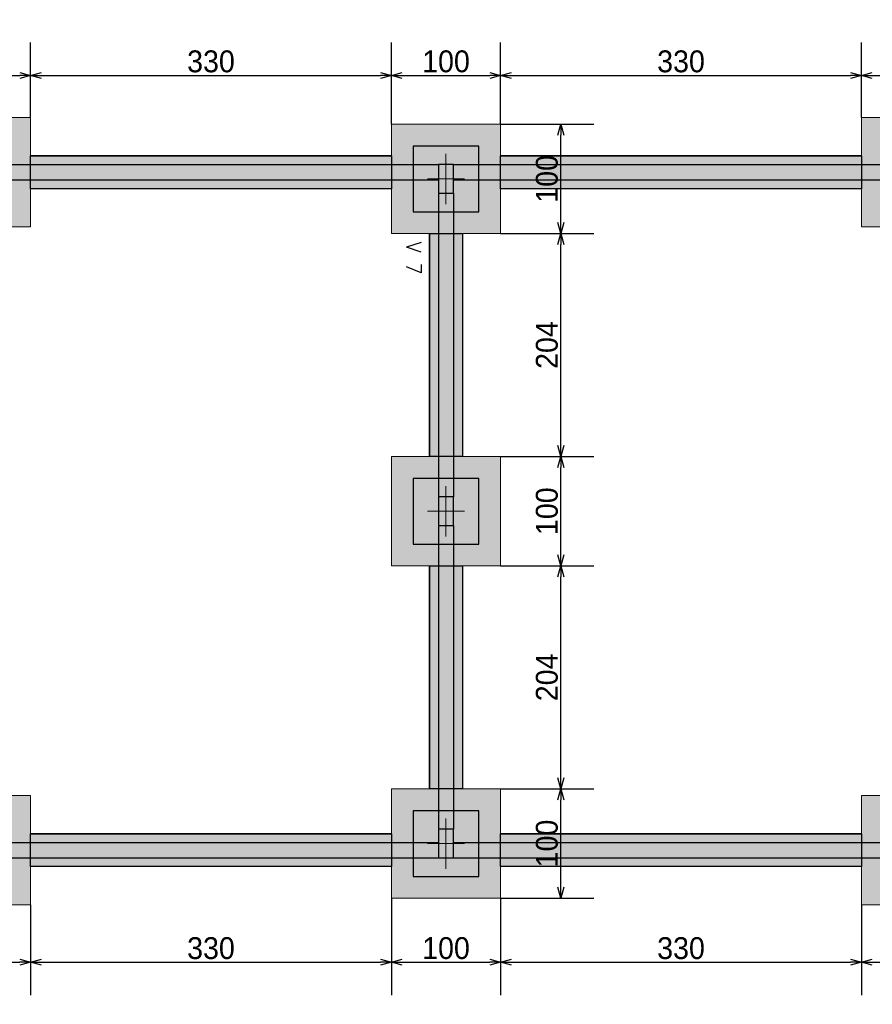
# Model space of a CAD drawing. Header units: millimetres. Extents: x -24 to 384, y -54 to 92.
# Tile 17 of 75: x 77.51 to 85.31, y 75.63 to 84.64. Entities that reach past the tile are written whole.
import ezdxf
from ezdxf.enums import TextEntityAlignment as Align

# ---------------------------------------------------------------- set-up
doc = ezdxf.new("R2010")
doc.units = ezdxf.units.MM
doc.layers.add('BL_CONTORNO', color=6, linetype='Continuous', lineweight=9)
doc.layers.add('PILAR_EIXOS', color=1, linetype='Continuous', lineweight=0)
doc.styles.add('CYPETXT', font='romans', dxfattribs={"height": 0.2})
doc.styles.add('GULIM', font='Gulim.ttf')
doc.dimstyles.new('GULIM-100', dxfattribs={"dimtxt": 0.2, "dimasz": 0.1, "dimexe": 0.3, "dimexo": 0, "dimgap": 0.025, "dimtad": 1, "dimdec": 1, "dimlfac": 100, "dimzin": 12, "dimdsep": 46, "dimtxsty": 'GULIM', "dimblk": 'OPEN30', "dimcen": 0, "dimclrd": 152, "dimclre": 152, "dimclrt": 152, "dimaunit": 1, "dimadec": 0, "dimazin": 0, "dimtfac": 1.875, "dimtdec": 1, "dimtmove": 2, "dimatfit": 3, "dimldrblk": 'OPEN30', "dimfxl": 0, "dimtolj": 1, "dimtzin": 12, "dimlwd": -1, "dimarcsym": 0})

# ---------------------------------------------------------------- blocks, each defined once
blk = doc.blocks.new('EIXOS_DO_PILAR')
at = {"layer": 'PILAR_EIXOS'}
for p, q in [((0, -0.5), (0, 0.5)), ((-0.5, 0), (0.5, 0))]:
    blk.add_line(p, q, dxfattribs=at)
blk = doc.blocks.new('_Open30')
at = {"color": 0, "linetype": 'ByBlock', "lineweight": -2}
for p, q in [((-1, 0.268), (0, 0)), ((0, 0), (-1, -0.268)), ((0, 0), (-1, 0))]:
    blk.add_line(p, q, dxfattribs=at)
blk = doc.blocks.new('*D158')
at = {"color": 152, "lineweight": -2, "transparency": 16777216}
for p, q in [((76.6122, 83.7416), (76.6122, 84.4277)), ((77.6122, 83.7416), (77.6122, 84.4277))]:
    blk.add_line(p, q, dxfattribs=at)
at = {"color": 152, "transparency": 16777216}
blk.add_line((76.7122, 84.1277), (77.5122, 84.1277), dxfattribs=at)
at = {"layer": 'Defpoints', "color": 0, "transparency": 16777216}
for p in [(77.6122, 84.1277), (76.6122, 83.7416), (77.6122, 83.7416)]:
    blk.add_point(p, dxfattribs=at)
at = {"color": 152, "transparency": 16777216, "xscale": 0.1, "yscale": 0.1, "zscale": 0.1, "rotation": 180}
blk.add_blockref('_Open30', (76.6122, 84.1277), dxfattribs=at)
at = {"color": 152, "transparency": 16777216, "xscale": 0.1, "yscale": 0.1, "zscale": 0.1}
blk.add_blockref('_Open30', (77.6122, 84.1277), dxfattribs=at)
at = {"color": 152, "transparency": 16777216, "insert": (77.1122, 84.2555), "char_height": 0.2, "attachment_point": 5, "style": 'GULIM'}
blk.add_mtext('\\A1;100', dxfattribs=at)
blk = doc.blocks.new('*D159')
at = {"color": 152, "lineweight": -2, "transparency": 16777216}
for p, q in [((77.6122, 83.7416), (77.6122, 84.4277)), ((80.9122, 83.6816), (80.9122, 84.4277))]:
    blk.add_line(p, q, dxfattribs=at)
at = {"color": 152, "transparency": 16777216}
blk.add_line((77.7122, 84.1277), (80.8122, 84.1277), dxfattribs=at)
at = {"layer": 'Defpoints', "color": 0, "transparency": 16777216}
for p in [(80.9122, 84.1277), (77.6122, 83.7416), (80.9122, 83.6816)]:
    blk.add_point(p, dxfattribs=at)
at = {"color": 152, "transparency": 16777216, "xscale": 0.1, "yscale": 0.1, "zscale": 0.1, "rotation": 180}
blk.add_blockref('_Open30', (77.6122, 84.1277), dxfattribs=at)
at = {"color": 152, "transparency": 16777216, "xscale": 0.1, "yscale": 0.1, "zscale": 0.1}
blk.add_blockref('_Open30', (80.9122, 84.1277), dxfattribs=at)
at = {"color": 152, "transparency": 16777216, "insert": (79.2622, 84.2553), "char_height": 0.2, "attachment_point": 5, "style": 'GULIM'}
blk.add_mtext('\\A1;330', dxfattribs=at)
blk = doc.blocks.new('*D160')
at = {"color": 152, "lineweight": -2, "transparency": 16777216}
for p, q in [((80.9122, 83.6816), (80.9122, 84.4277)), ((81.9122, 83.6816), (81.9122, 84.4277))]:
    blk.add_line(p, q, dxfattribs=at)
at = {"color": 152, "transparency": 16777216}
blk.add_line((81.0122, 84.1277), (81.8122, 84.1277), dxfattribs=at)
at = {"layer": 'Defpoints', "color": 0, "transparency": 16777216}
for p in [(81.9122, 84.1277), (80.9122, 83.6816), (81.9122, 83.6816)]:
    blk.add_point(p, dxfattribs=at)
at = {"color": 152, "transparency": 16777216, "xscale": 0.1, "yscale": 0.1, "zscale": 0.1, "rotation": 180}
blk.add_blockref('_Open30', (80.9122, 84.1277), dxfattribs=at)
at = {"color": 152, "transparency": 16777216, "xscale": 0.1, "yscale": 0.1, "zscale": 0.1}
blk.add_blockref('_Open30', (81.9122, 84.1277), dxfattribs=at)
at = {"color": 152, "transparency": 16777216, "insert": (81.4122, 84.2555), "char_height": 0.2, "attachment_point": 5, "style": 'GULIM'}
blk.add_mtext('\\A1;100', dxfattribs=at)
blk = doc.blocks.new('*D161')
at = {"color": 152, "lineweight": -2, "transparency": 16777216}
for p, q in [((81.9122, 83.6816), (81.9122, 84.4277)), ((85.2122, 83.7416), (85.2122, 84.4277))]:
    blk.add_line(p, q, dxfattribs=at)
at = {"color": 152, "transparency": 16777216}
blk.add_line((82.0122, 84.1277), (85.1122, 84.1277), dxfattribs=at)
at = {"layer": 'Defpoints', "color": 0, "transparency": 16777216}
for p in [(85.2122, 84.1277), (81.9122, 83.6816), (85.2122, 83.7416)]:
    blk.add_point(p, dxfattribs=at)
at = {"color": 152, "transparency": 16777216, "xscale": 0.1, "yscale": 0.1, "zscale": 0.1, "rotation": 180}
blk.add_blockref('_Open30', (81.9122, 84.1277), dxfattribs=at)
at = {"color": 152, "transparency": 16777216, "xscale": 0.1, "yscale": 0.1, "zscale": 0.1}
blk.add_blockref('_Open30', (85.2122, 84.1277), dxfattribs=at)
at = {"color": 152, "transparency": 16777216, "insert": (83.5622, 84.2553), "char_height": 0.2, "attachment_point": 5, "style": 'GULIM'}
blk.add_mtext('\\A1;330', dxfattribs=at)
blk = doc.blocks.new('*D162')
at = {"color": 152, "lineweight": -2, "transparency": 16777216}
for p, q in [((85.2122, 83.7416), (85.2122, 84.4277)), ((86.2122, 83.7416), (86.2122, 84.4277))]:
    blk.add_line(p, q, dxfattribs=at)
at = {"color": 152, "transparency": 16777216}
blk.add_line((85.3122, 84.1277), (86.1122, 84.1277), dxfattribs=at)
at = {"layer": 'Defpoints', "color": 0, "transparency": 16777216}
for p in [(86.2122, 84.1277), (85.2122, 83.7416), (86.2122, 83.7416)]:
    blk.add_point(p, dxfattribs=at)
at = {"color": 152, "transparency": 16777216, "xscale": 0.1, "yscale": 0.1, "zscale": 0.1, "rotation": 180}
blk.add_blockref('_Open30', (85.2122, 84.1277), dxfattribs=at)
at = {"color": 152, "transparency": 16777216, "xscale": 0.1, "yscale": 0.1, "zscale": 0.1}
blk.add_blockref('_Open30', (86.2122, 84.1277), dxfattribs=at)
at = {"color": 152, "transparency": 16777216, "insert": (85.7122, 84.2555), "char_height": 0.2, "attachment_point": 5, "style": 'GULIM'}
blk.add_mtext('\\A1;100', dxfattribs=at)
blk = doc.blocks.new('*D77')
at = {"color": 152, "lineweight": -2, "transparency": 16777216}
for p, q in [((72.3122, 83.6816), (72.3122, 85.1277)), ((116.5122, 83.6816), (116.5122, 85.1277))]:
    blk.add_line(p, q, dxfattribs=at)
at = {"color": 152, "transparency": 16777216}
blk.add_line((72.4122, 84.8277), (116.4122, 84.8277), dxfattribs=at)
at = {"layer": 'Defpoints', "color": 0, "transparency": 16777216}
for p in [(116.5122, 84.8277), (72.3122, 83.6816), (116.5122, 83.6816)]:
    blk.add_point(p, dxfattribs=at)
at = {"color": 152, "transparency": 16777216, "xscale": 0.1, "yscale": 0.1, "zscale": 0.1, "rotation": 180}
blk.add_blockref('_Open30', (72.3122, 84.8277), dxfattribs=at)
at = {"color": 152, "transparency": 16777216, "xscale": 0.1, "yscale": 0.1, "zscale": 0.1}
blk.add_blockref('_Open30', (116.5122, 84.8277), dxfattribs=at)
at = {"color": 152, "transparency": 16777216, "insert": (94.4122, 84.9554), "char_height": 0.2, "attachment_point": 5, "style": 'GULIM'}
blk.add_mtext('\\A1;4420', dxfattribs=at)
blk = doc.blocks.new('*D146')
at = {"color": 152, "lineweight": -2, "transparency": 16777216}
for p, q in [((76.6122, 76.5416), (76.6122, 75.716)), ((77.6122, 76.5416), (77.6122, 75.716))]:
    blk.add_line(p, q, dxfattribs=at)
at = {"color": 152, "transparency": 16777216}
blk.add_line((76.7122, 76.016), (77.5122, 76.016), dxfattribs=at)
at = {"layer": 'Defpoints', "color": 0, "transparency": 16777216}
for p in [(76.6122, 76.5416), (77.6122, 76.5416), (77.6122, 76.016)]:
    blk.add_point(p, dxfattribs=at)
at = {"color": 152, "transparency": 16777216, "xscale": 0.1, "yscale": 0.1, "zscale": 0.1, "rotation": 180}
blk.add_blockref('_Open30', (76.6122, 76.016), dxfattribs=at)
at = {"color": 152, "transparency": 16777216, "xscale": 0.1, "yscale": 0.1, "zscale": 0.1}
blk.add_blockref('_Open30', (77.6122, 76.016), dxfattribs=at)
at = {"color": 152, "transparency": 16777216, "insert": (77.1122, 76.1438), "char_height": 0.2, "attachment_point": 5, "style": 'GULIM'}
blk.add_mtext('\\A1;100', dxfattribs=at)
blk = doc.blocks.new('*D147')
at = {"color": 152, "lineweight": -2, "transparency": 16777216}
for p, q in [((80.9122, 76.6016), (80.9122, 75.716)), ((77.6122, 76.5416), (77.6122, 75.716))]:
    blk.add_line(p, q, dxfattribs=at)
at = {"color": 152, "transparency": 16777216}
blk.add_line((77.7122, 76.016), (80.8122, 76.016), dxfattribs=at)
at = {"layer": 'Defpoints', "color": 0, "transparency": 16777216}
for p in [(80.9122, 76.6016), (77.6122, 76.5416), (80.9122, 76.016)]:
    blk.add_point(p, dxfattribs=at)
at = {"color": 152, "transparency": 16777216, "xscale": 0.1, "yscale": 0.1, "zscale": 0.1, "rotation": 180}
blk.add_blockref('_Open30', (77.6122, 76.016), dxfattribs=at)
at = {"color": 152, "transparency": 16777216, "xscale": 0.1, "yscale": 0.1, "zscale": 0.1}
blk.add_blockref('_Open30', (80.9122, 76.016), dxfattribs=at)
at = {"color": 152, "transparency": 16777216, "insert": (79.2622, 76.1435), "char_height": 0.2, "attachment_point": 5, "style": 'GULIM'}
blk.add_mtext('\\A1;330', dxfattribs=at)
blk = doc.blocks.new('*D148')
at = {"color": 152, "lineweight": -2, "transparency": 16777216}
for p, q in [((80.9122, 76.6016), (80.9122, 75.716)), ((81.9122, 76.6016), (81.9122, 75.716))]:
    blk.add_line(p, q, dxfattribs=at)
at = {"color": 152, "transparency": 16777216}
blk.add_line((81.0122, 76.016), (81.8122, 76.016), dxfattribs=at)
at = {"layer": 'Defpoints', "color": 0, "transparency": 16777216}
for p in [(80.9122, 76.6016), (81.9122, 76.6016), (81.9122, 76.016)]:
    blk.add_point(p, dxfattribs=at)
at = {"color": 152, "transparency": 16777216, "xscale": 0.1, "yscale": 0.1, "zscale": 0.1, "rotation": 180}
blk.add_blockref('_Open30', (80.9122, 76.016), dxfattribs=at)
at = {"color": 152, "transparency": 16777216, "xscale": 0.1, "yscale": 0.1, "zscale": 0.1}
blk.add_blockref('_Open30', (81.9122, 76.016), dxfattribs=at)
at = {"color": 152, "transparency": 16777216, "insert": (81.4122, 76.1438), "char_height": 0.2, "attachment_point": 5, "style": 'GULIM'}
blk.add_mtext('\\A1;100', dxfattribs=at)
blk = doc.blocks.new('*D149')
at = {"color": 152, "lineweight": -2, "transparency": 16777216}
for p, q in [((81.9122, 76.6016), (81.9122, 75.716)), ((85.2122, 76.5416), (85.2122, 75.716))]:
    blk.add_line(p, q, dxfattribs=at)
at = {"color": 152, "transparency": 16777216}
blk.add_line((82.0122, 76.016), (85.1122, 76.016), dxfattribs=at)
at = {"layer": 'Defpoints', "color": 0, "transparency": 16777216}
for p in [(81.9122, 76.6016), (85.2122, 76.5416), (85.2122, 76.016)]:
    blk.add_point(p, dxfattribs=at)
at = {"color": 152, "transparency": 16777216, "xscale": 0.1, "yscale": 0.1, "zscale": 0.1, "rotation": 180}
blk.add_blockref('_Open30', (81.9122, 76.016), dxfattribs=at)
at = {"color": 152, "transparency": 16777216, "xscale": 0.1, "yscale": 0.1, "zscale": 0.1}
blk.add_blockref('_Open30', (85.2122, 76.016), dxfattribs=at)
at = {"color": 152, "transparency": 16777216, "insert": (83.5622, 76.1435), "char_height": 0.2, "attachment_point": 5, "style": 'GULIM'}
blk.add_mtext('\\A1;330', dxfattribs=at)
blk = doc.blocks.new('*D150')
at = {"color": 152, "lineweight": -2, "transparency": 16777216}
for p, q in [((85.2122, 76.5416), (85.2122, 75.716)), ((86.2122, 76.5416), (86.2122, 75.716))]:
    blk.add_line(p, q, dxfattribs=at)
at = {"color": 152, "transparency": 16777216}
blk.add_line((85.3122, 76.016), (86.1122, 76.016), dxfattribs=at)
at = {"layer": 'Defpoints', "color": 0, "transparency": 16777216}
for p in [(85.2122, 76.5416), (86.2122, 76.5416), (86.2122, 76.016)]:
    blk.add_point(p, dxfattribs=at)
at = {"color": 152, "transparency": 16777216, "xscale": 0.1, "yscale": 0.1, "zscale": 0.1, "rotation": 180}
blk.add_blockref('_Open30', (85.2122, 76.016), dxfattribs=at)
at = {"color": 152, "transparency": 16777216, "xscale": 0.1, "yscale": 0.1, "zscale": 0.1}
blk.add_blockref('_Open30', (86.2122, 76.016), dxfattribs=at)
at = {"color": 152, "transparency": 16777216, "insert": (85.7122, 76.1438), "char_height": 0.2, "attachment_point": 5, "style": 'GULIM'}
blk.add_mtext('\\A1;100', dxfattribs=at)
blk = doc.blocks.new('*D67')
at = {"color": 152, "lineweight": -2, "transparency": 16777216}
for p, q in [((81.9122, 77.6016), (82.7634, 77.6016)), ((81.9122, 76.6016), (82.7634, 76.6016))]:
    blk.add_line(p, q, dxfattribs=at)
at = {"color": 152, "transparency": 16777216}
blk.add_line((82.4634, 76.7016), (82.4634, 77.5016), dxfattribs=at)
at = {"layer": 'Defpoints', "color": 0, "transparency": 16777216}
for p in [(81.9122, 77.6016), (82.4634, 77.6016), (81.9122, 76.6016)]:
    blk.add_point(p, dxfattribs=at)
at = {"color": 152, "transparency": 16777216, "xscale": 0.1, "yscale": 0.1, "zscale": 0.1}
for p, rotation in [((82.4634, 77.6016), 90), ((82.4634, 76.6016), 270)]:
    blk.add_blockref('_Open30', p, dxfattribs=dict(at, rotation=rotation))
at = {"color": 152, "transparency": 16777216, "insert": (82.3356, 77.1016), "char_height": 0.2, "attachment_point": 5, "rotation": 90, "style": 'GULIM'}
blk.add_mtext('\\A1;100', dxfattribs=at)
blk = doc.blocks.new('*D68')
at = {"color": 152, "lineweight": -2, "transparency": 16777216}
for p, q in [((81.9122, 79.6416), (82.7634, 79.6416)), ((81.9122, 77.6016), (82.7634, 77.6016))]:
    blk.add_line(p, q, dxfattribs=at)
at = {"color": 152, "transparency": 16777216}
blk.add_line((82.4634, 77.7016), (82.4634, 79.5416), dxfattribs=at)
at = {"layer": 'Defpoints', "color": 0, "transparency": 16777216}
for p in [(81.9122, 79.6416), (82.4634, 79.6416), (81.9122, 77.6016)]:
    blk.add_point(p, dxfattribs=at)
at = {"color": 152, "transparency": 16777216, "xscale": 0.1, "yscale": 0.1, "zscale": 0.1}
for p, rotation in [((82.4634, 79.6416), 90), ((82.4634, 77.6016), 270)]:
    blk.add_blockref('_Open30', p, dxfattribs=dict(at, rotation=rotation))
at = {"color": 152, "transparency": 16777216, "insert": (82.3357, 78.6216), "char_height": 0.2, "attachment_point": 5, "rotation": 90, "style": 'GULIM'}
blk.add_mtext('\\A1;204', dxfattribs=at)
blk = doc.blocks.new('*D69')
at = {"color": 152, "lineweight": -2, "transparency": 16777216}
for p, q in [((81.9122, 80.6416), (82.7634, 80.6416)), ((81.9122, 79.6416), (82.7634, 79.6416))]:
    blk.add_line(p, q, dxfattribs=at)
at = {"color": 152, "transparency": 16777216}
blk.add_line((82.4634, 79.7416), (82.4634, 80.5416), dxfattribs=at)
at = {"layer": 'Defpoints', "color": 0, "transparency": 16777216}
for p in [(81.9122, 80.6416), (82.4634, 80.6416), (81.9122, 79.6416)]:
    blk.add_point(p, dxfattribs=at)
at = {"color": 152, "transparency": 16777216, "xscale": 0.1, "yscale": 0.1, "zscale": 0.1}
for p, rotation in [((82.4634, 80.6416), 90), ((82.4634, 79.6416), 270)]:
    blk.add_blockref('_Open30', p, dxfattribs=dict(at, rotation=rotation))
at = {"color": 152, "transparency": 16777216, "insert": (82.3356, 80.1416), "char_height": 0.2, "attachment_point": 5, "rotation": 90, "style": 'GULIM'}
blk.add_mtext('\\A1;100', dxfattribs=at)
blk = doc.blocks.new('*D70')
at = {"color": 152, "lineweight": -2, "transparency": 16777216}
for p, q in [((81.9122, 82.6816), (82.7634, 82.6816)), ((81.9122, 80.6416), (82.7634, 80.6416))]:
    blk.add_line(p, q, dxfattribs=at)
at = {"color": 152, "transparency": 16777216}
blk.add_line((82.4634, 80.7416), (82.4634, 82.5816), dxfattribs=at)
at = {"layer": 'Defpoints', "color": 0, "transparency": 16777216}
for p in [(81.9122, 82.6816), (82.4634, 82.6816), (81.9122, 80.6416)]:
    blk.add_point(p, dxfattribs=at)
at = {"color": 152, "transparency": 16777216, "xscale": 0.1, "yscale": 0.1, "zscale": 0.1}
for p, rotation in [((82.4634, 82.6816), 90), ((82.4634, 80.6416), 270)]:
    blk.add_blockref('_Open30', p, dxfattribs=dict(at, rotation=rotation))
at = {"color": 152, "transparency": 16777216, "insert": (82.3357, 81.6616), "char_height": 0.2, "attachment_point": 5, "rotation": 90, "style": 'GULIM'}
blk.add_mtext('\\A1;204', dxfattribs=at)
blk = doc.blocks.new('*D71')
at = {"color": 152, "lineweight": -2, "transparency": 16777216}
for p, q in [((81.9122, 83.6816), (82.7634, 83.6816)), ((81.9122, 82.6816), (82.7634, 82.6816))]:
    blk.add_line(p, q, dxfattribs=at)
at = {"color": 152, "transparency": 16777216}
blk.add_line((82.4634, 82.7816), (82.4634, 83.5816), dxfattribs=at)
at = {"layer": 'Defpoints', "color": 0, "transparency": 16777216}
for p in [(81.9122, 83.6816), (82.4634, 83.6816), (81.9122, 82.6816)]:
    blk.add_point(p, dxfattribs=at)
at = {"color": 152, "transparency": 16777216, "xscale": 0.1, "yscale": 0.1, "zscale": 0.1}
for p, rotation in [((82.4634, 83.6816), 90), ((82.4634, 82.6816), 270)]:
    blk.add_blockref('_Open30', p, dxfattribs=dict(at, rotation=rotation))
at = {"color": 152, "transparency": 16777216, "insert": (82.3356, 83.1816), "char_height": 0.2, "attachment_point": 5, "rotation": 90, "style": 'GULIM'}
blk.add_mtext('\\A1;100', dxfattribs=at)

msp = doc.modelspace()

# ---------------------------------------------------------------- hatches: boundary and pattern name
h = msp.add_hatch(color=11)
h.dxf.hatch_style = 1
h.paths.add_polyline_path([(72.3122, 83.6816), (72.3122, 82.6816), (73.3122, 82.6816), (73.3122, 83.6816)])
h.paths.add_polyline_path([(72.3122, 80.6416), (72.3122, 79.6416), (73.3122, 79.6416), (73.3122, 80.6416)])
h.paths.add_polyline_path([(72.3122, 77.6016), (72.3122, 76.6016), (73.3122, 76.6016), (73.3122, 77.6016)])
h.paths.add_polyline_path([(76.6122, 77.5416), (76.6122, 76.5416), (77.6122, 76.5416), (77.6122, 77.5416)])
h.paths.add_polyline_path([(72.3722, 75.1416), (72.3722, 74.1416), (73.3722, 74.1416), (73.3722, 75.1416)])
h.paths.add_polyline_path([(76.6122, 75.1416), (76.6122, 74.1416), (77.6122, 74.1416), (77.6122, 75.1416)])
h.paths.add_polyline_path([(80.9122, 75.1416), (80.9122, 74.1416), (81.9122, 74.1416), (81.9122, 75.1416)])
h.paths.add_polyline_path([(80.9122, 77.6016), (80.9122, 76.6016), (81.9122, 76.6016), (81.9122, 77.6016)])
h.paths.add_polyline_path([(85.2122, 77.5416), (85.2122, 76.5416), (86.2122, 76.5416), (86.2122, 77.5416)])
h.paths.add_polyline_path([(85.2122, 75.1416), (85.2122, 74.1416), (86.2122, 74.1416), (86.2122, 75.1416)])
h.paths.add_polyline_path([(89.5122, 75.1416), (89.5122, 74.1416), (90.5122, 74.1416), (90.5122, 75.1416)])
h.paths.add_polyline_path([(89.5122, 77.6016), (89.5122, 76.6016), (90.5122, 76.6016), (90.5122, 77.6016)])
h.paths.add_polyline_path([(80.9122, 80.6416), (80.9122, 79.6416), (81.9122, 79.6416), (81.9122, 80.6416)])
h.paths.add_polyline_path([(76.6122, 83.7416), (76.6122, 82.7416), (77.6122, 82.7416), (77.6122, 83.7416)])
h.paths.add_polyline_path([(80.9122, 83.6816), (80.9122, 82.6816), (81.9122, 82.6816), (81.9122, 83.6816)])
h.paths.add_polyline_path([(85.2122, 83.7416), (85.2122, 82.7416), (86.2122, 82.7416), (86.2122, 83.7416)])
h.paths.add_polyline_path([(89.5122, 83.6816), (89.5122, 82.6816), (90.5122, 82.6816), (90.5122, 83.6816)])
h.paths.add_polyline_path([(89.5122, 80.6416), (89.5122, 79.6416), (90.5122, 79.6416), (90.5122, 80.6416)])
h.paths.add_polyline_path([(92.0622, 80.4316), (92.0622, 79.4316), (93.0622, 79.4316), (93.0622, 80.4316)])
h.paths.add_polyline_path([(93.8122, 80.6416), (93.8122, 79.6416), (94.8122, 79.6416), (94.8122, 80.6416)])
h.paths.add_polyline_path([(93.8122, 83.7416), (93.8122, 82.7416), (94.8122, 82.7416), (94.8122, 83.7416)])
h.paths.add_polyline_path([(95.5622, 80.4316), (95.5622, 79.4316), (96.5622, 79.4316), (96.5622, 80.4316)])
h.paths.add_polyline_path([(93.8122, 77.5416), (93.8122, 76.5416), (94.8122, 76.5416), (94.8122, 77.5416)])
h.paths.add_polyline_path([(98.1122, 77.6016), (98.1122, 76.6016), (99.1122, 76.6016), (99.1122, 77.6016)])
h.paths.add_polyline_path([(98.1122, 80.6416), (98.1122, 79.6416), (99.1122, 79.6416), (99.1122, 80.6416)])
h.paths.add_polyline_path([(98.1122, 83.6816), (98.1122, 82.6816), (99.1122, 82.6816), (99.1122, 83.6816)])
h.paths.add_polyline_path([(102.4122, 83.7416), (102.4122, 82.7416), (103.4122, 82.7416), (103.4122, 83.7416)])
h.paths.add_polyline_path([(102.4122, 77.5416), (102.4122, 76.5416), (103.4122, 76.5416), (103.4122, 77.5416)])
h.paths.add_polyline_path([(102.4122, 75.1416), (102.4122, 74.1416), (103.4122, 74.1416), (103.4122, 75.1416)])
h.paths.add_polyline_path([(93.8122, 75.1416), (93.8122, 74.1416), (94.8122, 74.1416), (94.8122, 75.1416)])
h.paths.add_polyline_path([(98.1122, 75.1416), (98.1122, 74.1416), (99.1122, 74.1416), (99.1122, 75.1416)])
h.paths.add_polyline_path([(106.4872, 82.7316), (108.1372, 82.7316), (108.1372, 83.6316), (106.4872, 83.6316)])
h.paths.add_polyline_path([(106.4872, 79.6916), (108.1372, 79.6916), (108.1372, 80.5916), (106.4872, 80.5916)])
h.paths.add_polyline_path([(111.2122, 83.7416), (111.2122, 82.7416), (112.2122, 82.7416), (112.2122, 83.7416)])
h.paths.add_polyline_path([(115.5122, 83.6816), (115.5122, 82.6816), (116.5122, 82.6816), (116.5122, 83.6816)])
h.paths.add_polyline_path([(115.5122, 80.6416), (115.5122, 79.6416), (116.5122, 79.6416), (116.5122, 80.6416)])
h.paths.add_polyline_path([(115.5122, 77.6016), (115.5122, 76.6016), (116.5122, 76.6016), (116.5122, 77.6016)])
h.paths.add_polyline_path([(112.4122, 77.5416), (112.4122, 76.5416), (113.4122, 76.5416), (113.4122, 77.5416)])
h.paths.add_polyline_path([(109.3722, 77.5416), (109.3722, 76.5416), (110.3722, 76.5416), (110.3722, 77.5416)])
h.paths.add_polyline_path([(106.4872, 76.6516), (108.1372, 76.6516), (108.1372, 77.5516), (106.4872, 77.5516)])
h.paths.add_polyline_path([(106.6522, 75.1416), (106.6522, 74.1416), (107.6522, 74.1416), (107.6522, 75.1416)])
h.paths.add_polyline_path([(106.9122, 73.2416), (106.9122, 72.2416), (107.9122, 72.2416), (107.9122, 73.2416)])
h.paths.add_polyline_path([(109.3122, 73.2416), (109.3122, 72.2416), (110.3122, 72.2416), (110.3122, 73.2416)])
h.paths.add_polyline_path([(115.5122, 73.2416), (115.5122, 72.2416), (116.5122, 72.2416), (116.5122, 73.2416)])
h.paths.add_polyline_path([(115.5122, 68.9416), (115.5122, 67.9416), (116.5122, 67.9416), (116.5122, 68.9416)])
h.paths.add_polyline_path([(112.4122, 68.9416), (112.4122, 67.9416), (113.4122, 67.9416), (113.4122, 68.9416)])
h.paths.add_polyline_path([(109.3722, 68.9416), (109.3722, 67.9416), (110.3722, 67.9416), (110.3722, 68.9416)])
h.paths.add_polyline_path([(106.9122, 68.9416), (106.9122, 67.9416), (107.9122, 67.9416), (107.9122, 68.9416)])
h.paths.add_polyline_path([(106.9122, 64.7016), (106.9122, 63.7016), (107.9122, 63.7016), (107.9122, 64.7016)])
h.paths.add_polyline_path([(109.3122, 64.7016), (109.3122, 63.7016), (110.3122, 63.7016), (110.3122, 64.7016)])
h.paths.add_polyline_path([(115.5122, 64.7016), (115.5122, 63.7016), (116.5122, 63.7016), (116.5122, 64.7016)])
h.paths.add_polyline_path([(115.5122, 60.4016), (115.5122, 59.4016), (116.5122, 59.4016), (116.5122, 60.4016)])
h.paths.add_polyline_path([(112.4122, 60.3416), (112.4122, 59.3416), (113.4122, 59.3416), (113.4122, 60.3416)])
h.paths.add_polyline_path([(109.3722, 60.3416), (109.3722, 59.3416), (110.3722, 59.3416), (110.3722, 60.3416)])
h.paths.add_polyline_path([(106.9122, 60.4016), (106.9122, 59.4016), (107.9122, 59.4016), (107.9122, 60.4016)])
h = msp.add_hatch(color=41)
h.dxf.hatch_style = 1
h.paths.add_polyline_path([(73.3122, 83.3916), (76.6122, 83.3916), (76.6122, 83.0916), (73.3122, 83.0916)])
h.paths.add_polyline_path([(77.6122, 83.3916), (80.9122, 83.3916), (80.9122, 83.0916), (77.6122, 83.0916)])
h.paths.add_polyline_path([(81.9122, 83.3916), (85.2122, 83.3916), (85.2122, 83.0916), (81.9122, 83.0916)])
h.paths.add_polyline_path([(86.2122, 83.0916), (89.5122, 83.0916), (89.5122, 83.3916), (86.2122, 83.3916)])
h.paths.add_polyline_path([(90.5122, 83.3916), (93.8122, 83.3916), (93.8122, 83.0916), (90.5122, 83.0916)])
h.paths.add_polyline_path([(94.8122, 83.3916), (98.1122, 83.3916), (98.1122, 83.0916), (94.8122, 83.0916)])
h.paths.add_polyline_path([(99.1122, 83.3916), (102.4122, 83.3916), (102.4122, 83.0916), (99.1122, 83.0916)])
h.paths.add_polyline_path([(103.4122, 83.3916), (106.4872, 83.3916), (106.4872, 83.0916), (103.4122, 83.0916)])
h.paths.add_polyline_path([(107.0622, 82.7316), (107.5622, 82.7316), (107.5622, 80.5916), (107.0622, 80.5916)])
h.paths.add_polyline_path([(107.0622, 79.6916), (107.5622, 79.6916), (107.5622, 77.5516), (107.0622, 77.5516)])
h.paths.add_polyline_path([(108.1372, 83.3916), (111.2122, 83.3916), (111.2122, 83.0916), (108.1372, 83.0916)])
h.paths.add_polyline_path([(109.6622, 73.2416), (109.9622, 73.2416), (109.9622, 76.5416), (109.6622, 76.5416)])
h.paths.add_polyline_path([(72.6622, 80.6416), (72.9622, 80.6416), (72.9622, 82.6816), (72.6622, 82.6816)])
h.paths.add_polyline_path([(72.6622, 79.6416), (72.9622, 79.6416), (72.9622, 77.6016), (72.6622, 77.6016)])
h.paths.add_polyline_path([(72.6622, 75.1416), (72.9622, 75.1416), (72.9622, 76.6016), (72.6622, 76.6016)])
h.paths.add_polyline_path([(76.6122, 74.7916), (73.3722, 74.7916), (73.3722, 74.4916), (76.6122, 74.4916)])
h.paths.add_polyline_path([(77.6122, 74.7916), (80.9122, 74.7916), (80.9122, 74.4916), (77.6122, 74.4916)])
h.paths.add_polyline_path([(81.9122, 74.7916), (85.2122, 74.7916), (85.2122, 74.4916), (81.9122, 74.4916)])
h.paths.add_polyline_path([(86.2122, 74.7916), (89.5122, 74.7916), (89.5122, 74.4916), (86.2122, 74.4916)])
h.paths.add_polyline_path([(90.5122, 74.7916), (93.8122, 74.7916), (93.8122, 74.4916), (90.5122, 74.4916)])
h.paths.add_polyline_path([(94.8122, 74.7916), (98.1122, 74.7916), (98.1122, 74.4916), (94.8122, 74.4916)])
h.paths.add_polyline_path([(99.1122, 74.7916), (102.4122, 74.7916), (102.4122, 74.4916), (99.1122, 74.4916)])
h.paths.add_polyline_path([(103.4122, 74.7916), (106.6522, 74.7916), (106.6522, 74.4916), (103.4122, 74.4916)])
h.paths.add_polyline_path([(73.3122, 77.1916), (76.6122, 77.1916), (76.6122, 76.8916), (73.3122, 76.8916)])
h.paths.add_polyline_path([(77.6122, 77.1916), (80.9122, 77.1916), (80.9122, 76.8916), (77.6122, 76.8916)])
h.paths.add_polyline_path([(81.9122, 77.1916), (85.2122, 77.1916), (85.2122, 76.8916), (81.9122, 76.8916)])
h.paths.add_polyline_path([(86.2122, 77.1916), (89.5122, 77.1916), (89.5122, 76.8916), (86.2122, 76.8916)])
h.paths.add_polyline_path([(92.7122, 79.4316), (92.7122, 77.1916), (93.8122, 77.1916), (93.8122, 76.8916), (90.5122, 76.8916), (90.5122, 77.1916), (92.4122, 77.1916), (92.4122, 79.4316)])
h.paths.add_polyline_path([(89.8622, 79.6416), (90.1622, 79.6416), (90.1622, 77.6016), (89.8622, 77.6016)])
h.paths.add_polyline_path([(90.1622, 82.6816), (89.8622, 82.6816), (89.8622, 80.6416), (90.1622, 80.6416)])
h.paths.add_polyline_path([(81.2622, 82.6816), (81.5622, 82.6816), (81.5622, 80.6416), (81.2622, 80.6416)])
h.paths.add_polyline_path([(81.2622, 79.6416), (81.5622, 79.6416), (81.5622, 77.6016), (81.2622, 77.6016)])
h.paths.add_polyline_path([(94.1622, 79.6416), (94.4622, 79.6416), (94.4622, 77.5416), (94.1622, 77.5416)])
h.paths.add_polyline_path([(94.1622, 82.7416), (94.4622, 82.7416), (94.4622, 80.6416), (94.1622, 80.6416)])
h.paths.add_polyline_path([(98.4622, 80.6416), (98.7622, 80.6416), (98.7622, 82.6816), (98.4622, 82.6816)])
h.paths.add_polyline_path([(98.4622, 79.6416), (98.7622, 79.6416), (98.7622, 77.6016), (98.4622, 77.6016)])
h.paths.add_polyline_path([(94.8122, 77.1916), (95.9122, 77.1916), (95.9122, 79.4316), (96.2122, 79.4316), (96.2122, 77.1916), (98.1122, 77.1916), (98.1122, 76.8916), (94.8122, 76.8916)])
h.paths.add_polyline_path([(99.1122, 77.1916), (102.4122, 77.1916), (102.4122, 76.8916), (99.1122, 76.8916)])
h.paths.add_polyline_path([(103.4122, 77.1916), (106.4872, 77.1916), (106.4872, 76.8916), (103.4122, 76.8916)])
h.paths.add_polyline_path([(107.0622, 75.1416), (107.5622, 75.1416), (107.5622, 76.6516), (107.0622, 76.6516)])
h.paths.add_polyline_path([(107.2622, 68.9416), (107.5622, 68.9416), (107.5622, 72.2416), (107.2622, 72.2416)])
h.paths.add_polyline_path([(107.2622, 64.7016), (107.5622, 64.7016), (107.5622, 67.9416), (107.2622, 67.9416)])
h.paths.add_polyline_path([(107.2622, 60.4016), (107.5622, 60.4016), (107.5622, 63.7016), (107.2622, 63.7016)])
h.paths.add_polyline_path([(107.9122, 59.6916), (109.3722, 59.6916), (109.3722, 59.9916), (107.9122, 59.9916)])
h.paths.add_polyline_path([(109.6622, 63.7016), (109.9622, 63.7016), (109.9622, 60.3416), (109.6622, 60.3416)])
h.paths.add_polyline_path([(109.6622, 64.7016), (109.9622, 64.7016), (109.9622, 67.9416), (109.6622, 67.9416)])
h.paths.add_polyline_path([(109.6622, 72.2416), (109.9622, 72.2416), (109.9622, 68.9416), (109.6622, 68.9416)])
h.paths.add_polyline_path([(110.3722, 77.1916), (112.4122, 77.1916), (112.4122, 76.8916), (110.3722, 76.8916)])
h.paths.add_polyline_path([(108.1372, 77.1916), (109.3722, 77.1916), (109.3722, 76.8916), (108.1372, 76.8916)])
h.paths.add_polyline_path([(113.4122, 77.1916), (115.5122, 77.1916), (115.5122, 76.8916), (113.4122, 76.8916)])
h.paths.add_polyline_path([(115.8622, 73.2416), (116.1622, 73.2416), (116.1622, 76.6016), (115.8622, 76.6016)])
h.paths.add_polyline_path([(115.8622, 68.9416), (116.1622, 68.9416), (116.1622, 72.2416), (115.8622, 72.2416)])
h.paths.add_polyline_path([(113.4122, 68.5916), (115.5122, 68.5916), (115.5122, 68.2916), (113.4122, 68.2916)])
h.paths.add_polyline_path([(110.3722, 68.5916), (112.4122, 68.5916), (112.4122, 68.2916), (110.3722, 68.2916)])
h.paths.add_polyline_path([(115.8622, 64.7016), (116.1622, 64.7016), (116.1622, 67.9416), (115.8622, 67.9416)])
h.paths.add_polyline_path([(115.8622, 60.4016), (116.1622, 60.4016), (116.1622, 63.7016), (115.8622, 63.7016)])
h.paths.add_polyline_path([(113.4122, 59.9916), (115.5122, 59.9916), (115.5122, 59.6916), (113.4122, 59.6916)])
h.paths.add_polyline_path([(110.3722, 59.9916), (112.4122, 59.9916), (112.4122, 59.6916), (110.3722, 59.6916)])
h.paths.add_polyline_path([(115.8622, 82.6816), (116.1622, 82.6816), (116.1622, 80.6416), (115.8622, 80.6416)])
h.paths.add_polyline_path([(112.2122, 83.3916), (115.5122, 83.3916), (115.5122, 83.0916), (112.2122, 83.0916)])
h.paths.add_polyline_path([(115.8622, 79.6416), (116.1622, 79.6416), (116.1622, 77.6016), (115.8622, 77.6016)])
h.paths.add_polyline_path([(107.2622, 73.2416), (107.5622, 73.2416), (107.5622, 74.1416), (107.2622, 74.1416)])
h.paths.add_polyline_path([(93.8122, 79.8416), (93.0622, 79.8416), (93.0622, 80.1416), (93.8122, 80.1416)])
h.paths.add_polyline_path([(95.5622, 80.1416), (94.8122, 80.1416), (94.8122, 79.8416), (95.5622, 79.8416)])

# ---------------------------------------------------------------- linework, layer by layer
at = {"color": 1}
for p, q in [((80.9122, 83.3916), (77.6122, 83.3916)), ((85.2122, 83.3916), (81.9122, 83.3916)), ((77.2422, 83.3116), (81.3422, 83.3116)), ((81.4822, 83.3116), (85.5822, 83.3116)), ((77.2422, 83.1716), (81.3422, 83.1716)), ((81.4822, 83.1716), (85.5822, 83.1716)), ((80.9122, 83.0916), (77.6122, 83.0916)), ((81.3422, 83.0516), (81.3422, 80.2716)), ((81.4822, 83.0516), (81.4822, 80.2716)), ((85.2122, 83.0916), (81.9122, 83.0916)), ((81.2622, 82.6816), (81.2622, 80.6416)), ((81.5622, 82.6816), (81.5622, 80.6416)), ((81.3422, 80.0116), (81.3422, 77.2316)), ((81.4822, 80.0116), (81.4822, 77.2316)), ((81.2622, 79.6416), (81.2622, 77.6016)), ((81.5622, 79.6416), (81.5622, 77.6016)), ((80.9122, 77.1916), (77.6122, 77.1916)), ((85.2122, 77.1916), (81.9122, 77.1916)), ((77.2422, 77.1116), (81.3422, 77.1116)), ((81.4822, 77.1116), (85.5822, 77.1116)), ((77.2422, 76.9716), (81.3422, 76.9716)), ((81.4822, 76.9716), (85.5822, 76.9716)), ((80.9122, 76.8916), (77.6122, 76.8916)), ((85.2122, 76.8916), (81.9122, 76.8916))]:
    msp.add_line(p, q, dxfattribs=at)
for points in [[(81.1122, 83.4816), (81.1122, 82.8816), (81.7122, 82.8816), (81.7122, 83.4816), (81.1122, 83.4816)], [(81.3422, 83.3116), (81.3422, 83.0516), (81.4822, 83.0516), (81.4822, 83.3116), (81.3422, 83.3116)], [(81.3422, 83.3116), (81.3422, 83.0516), (81.4822, 83.0516), (81.4822, 83.3116), (81.3422, 83.3116)], [(81.1122, 80.4416), (81.1122, 79.8416), (81.7122, 79.8416), (81.7122, 80.4416), (81.1122, 80.4416)], [(81.3422, 80.2716), (81.3422, 80.0116), (81.4822, 80.0116), (81.4822, 80.2716), (81.3422, 80.2716)], [(81.3422, 80.2716), (81.3422, 80.0116), (81.4822, 80.0116), (81.4822, 80.2716), (81.3422, 80.2716)], [(81.1122, 77.4016), (81.1122, 76.8016), (81.7122, 76.8016), (81.7122, 77.4016), (81.1122, 77.4016)], [(81.3422, 77.2316), (81.3422, 76.9716), (81.4822, 76.9716), (81.4822, 77.2316), (81.3422, 77.2316)], [(81.3422, 77.2316), (81.3422, 76.9716), (81.4822, 76.9716), (81.4822, 77.2316), (81.3422, 77.2316)]]:
    msp.add_lwpolyline(points, close=True, dxfattribs=at)
at = {"color": 2}
for points in [[(77.6122, 83.3916), (80.9122, 83.3916), (80.9122, 83.0916), (77.6122, 83.0916)], [(81.9122, 83.3916), (85.2122, 83.3916), (85.2122, 83.0916), (81.9122, 83.0916)], [(81.2622, 82.6816), (81.5622, 82.6816), (81.5622, 80.6416), (81.2622, 80.6416)], [(81.2622, 79.6416), (81.5622, 79.6416), (81.5622, 77.6016), (81.2622, 77.6016)], [(77.6122, 77.1916), (80.9122, 77.1916), (80.9122, 76.8916), (77.6122, 76.8916)], [(81.9122, 77.1916), (85.2122, 77.1916), (85.2122, 76.8916), (81.9122, 76.8916)]]:
    msp.add_lwpolyline(points, close=True, dxfattribs=at)
at = {"layer": 'BL_CONTORNO', "color": 2}
for points in [[(76.6122, 83.7416), (76.6122, 82.7416), (77.6122, 82.7416), (77.6122, 83.7416)], [(80.9122, 83.6816), (80.9122, 82.6816), (81.9122, 82.6816), (81.9122, 83.6816)], [(85.2122, 83.7416), (85.2122, 82.7416), (86.2122, 82.7416), (86.2122, 83.7416)], [(80.9122, 80.6416), (80.9122, 79.6416), (81.9122, 79.6416), (81.9122, 80.6416)], [(80.9122, 77.6016), (80.9122, 76.6016), (81.9122, 76.6016), (81.9122, 77.6016)], [(76.6122, 77.5416), (76.6122, 76.5416), (77.6122, 76.5416), (77.6122, 77.5416)], [(85.2122, 77.5416), (85.2122, 76.5416), (86.2122, 76.5416), (86.2122, 77.5416)]]:
    msp.add_lwpolyline(points, close=True, dxfattribs=at)

# ---------------------------------------------------------------- block references
at = {"color": 1, "xscale": 0.46, "yscale": 0.34, "rotation": 270}
for p in [(81.4122, 83.1816), (81.4122, 80.1416), (81.4122, 77.1016)]:
    msp.add_blockref('EIXOS_DO_PILAR', p, dxfattribs=at)

# ---------------------------------------------------------------- texts
at = {"color": 1, "style": 'CYPETXT', "width": 0.849375}
msp.add_text('V 7', height=0.13333, rotation=270, dxfattribs=at).set_placement((81.0511, 82.6064), (81.0511, 82.3044), align=Align.FIT)

# ---------------------------------------------------------------- dimensions: what is measured, and where the dimension line sits
for base, p1, p2, picture, middle in [((116.5122, 84.8277), (72.3122, 83.6816), (116.5122, 83.6816), '*D77', (94.4122, 84.9554)), ((77.6122, 84.1277), (76.6122, 83.7416), (77.6122, 83.7416), '*D158', (77.1122, 84.2555)), ((80.9122, 84.1277), (77.6122, 83.7416), (80.9122, 83.6816), '*D159', (79.2622, 84.2553)), ((81.9122, 84.1277), (80.9122, 83.6816), (81.9122, 83.6816), '*D160', (81.4122, 84.2555)), ((85.2122, 84.1277), (81.9122, 83.6816), (85.2122, 83.7416), '*D161', (83.5622, 84.2553)), ((86.2122, 84.1277), (85.2122, 83.7416), (86.2122, 83.7416), '*D162', (85.7122, 84.2555)), ((80.9122, 76.016), (77.6122, 76.5416), (80.9122, 76.6016), '*D147', (79.2622, 76.1435)), ((81.9122, 76.016), (80.9122, 76.6016), (81.9122, 76.6016), '*D148', (81.4122, 76.1438)), ((85.2122, 76.016), (81.9122, 76.6016), (85.2122, 76.5416), '*D149', (83.5622, 76.1435)), ((77.6122, 76.016), (76.6122, 76.5416), (77.6122, 76.5416), '*D146', (77.1122, 76.1438)), ((86.2122, 76.016), (85.2122, 76.5416), (86.2122, 76.5416), '*D150', (85.7122, 76.1438))]:
    dim = msp.add_linear_dim(base=base, p1=p1, p2=p2, dimstyle='GULIM-100')
    dim.commit()
    dim.dimension.update_dxf_attribs({"geometry": picture, "text_midpoint": middle})
for base, p1, p2, picture, middle in [((82.4634, 83.6816), (81.9122, 82.6816), (81.9122, 83.6816), '*D71', (82.3356, 83.1816)), ((82.4634, 82.6816), (81.9122, 80.6416), (81.9122, 82.6816), '*D70', (82.3357, 81.6616)), ((82.4634, 80.6416), (81.9122, 79.6416), (81.9122, 80.6416), '*D69', (82.3356, 80.1416)), ((82.4634, 79.6416), (81.9122, 77.6016), (81.9122, 79.6416), '*D68', (82.3357, 78.6216)), ((82.4634, 77.6016), (81.9122, 76.6016), (81.9122, 77.6016), '*D67', (82.3356, 77.1016))]:
    dim = msp.add_linear_dim(base=base, p1=p1, p2=p2, angle=270, dimstyle='GULIM-100')
    dim.commit()
    dim.dimension.update_dxf_attribs({"geometry": picture, "text_midpoint": middle})

doc.saveas('drawing.dxf')
